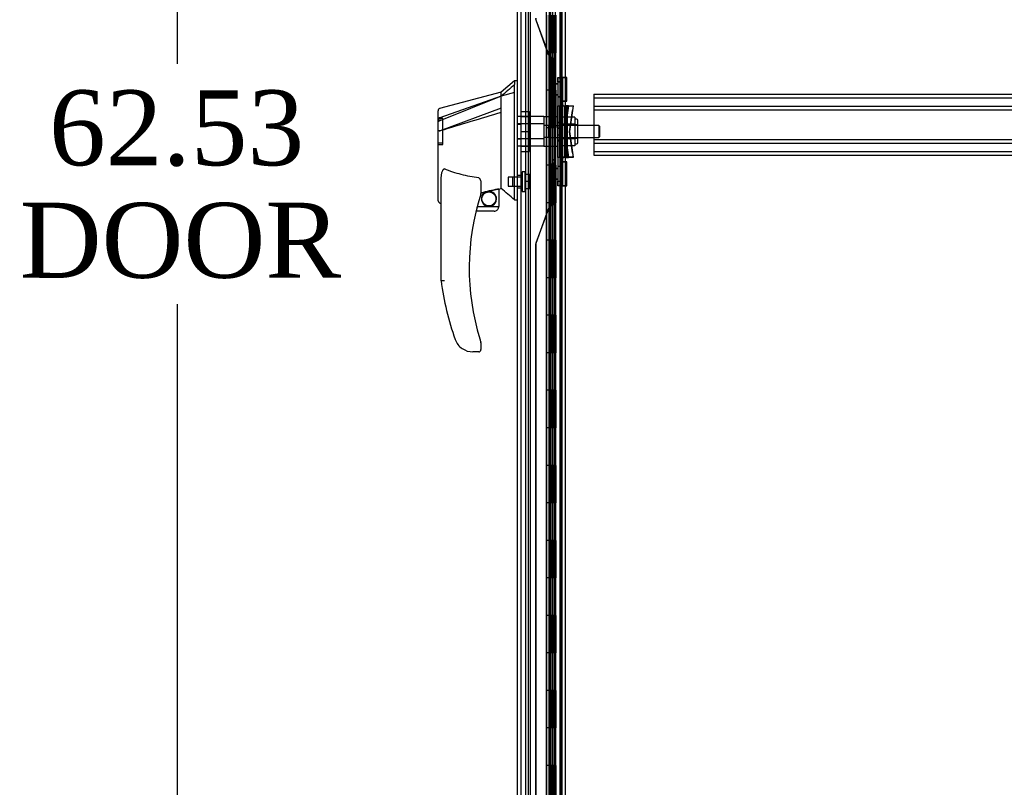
# Model space of a CAD drawing. Header units: inches. Extents: x 1 to 359, y -2 to 239.
# Tile 86 of 103: x 188 to 214, y 89 to 109. Entities that reach past the tile are written whole.
import ezdxf
from ezdxf.enums import TextEntityAlignment as Align
from ezdxf.lldxf.tags import DXFTag

# ---------------------------------------------------------------- set-up
doc = ezdxf.new("R2010")
doc.units = ezdxf.units.IN
doc.header["$MEASUREMENT"] = 0
for name, color, linetype in [('COM53964-2', 7, 'Continuous'), ('COM54746-60', 7, 'Continuous'), ('COM70220', 7, 'Continuous'), ('COM70739-9', 7, 'Continuous'), ('COM70838', 7, 'Continuous'), ('COM70839-3', 7, 'Continuous'), ('COM71196-8', 7, 'Continuous'), ('COM71197-1', 7, 'Continuous'), ('Default', 7, 'Continuous'), ('HAN13068', 7, 'Continuous'), ('HAN13068_NUT', 7, 'Continuous'), ('HAN13068_SCREW', 7, 'Continuous'), ('HAN_NUT', 7, 'Continuous'), ('RVT19000', 7, 'Continuous'), ('SPC87322', 7, 'Continuous')]:
    doc.layers.add(name, color=color, linetype=linetype)
doc.styles.add('SEACAD_Times_New_Roman', font='times.ttf')
tags = doc.linetypes.add('HIDDEN2', pattern=[0.1875, 0.125, -0.0625]).pattern_tags.tags
tags[6:7] = [DXFTag(74, 4), DXFTag(75, 0), DXFTag(340, '0'), DXFTag(46, 0.0), DXFTag(50, 0.0), DXFTag(44, 0.0), DXFTag(45, 0.0)]
tags[4:5] = [DXFTag(74, 4), DXFTag(75, 0), DXFTag(340, '0'), DXFTag(46, 0.0), DXFTag(50, 0.0), DXFTag(44, 0.0), DXFTag(45, 0.0)]
doc.dimstyles.new('HAMMOND_(STH_-_540x360)', dxfattribs={"dimtxt": 2, "dimasz": 2.5, "dimexe": 1, "dimexo": 1, "dimgap": 0.5, "dimtad": 0, "dimtih": 1, "dimtoh": 1, "dimzin": 0, "dimdsep": 46, "dimtxsty": 'SEACAD_Times_New_Roman', "dimblk1": '_SE_FILLED', "dimblk2": '_SE_FILLED', "dimsah": 1, "dimcen": 1, "dimadec": 0, "dimazin": 0, "dimtfac": 0.8, "dimtofl": 0, "dimtmove": 0, "dimatfit": 3, "dimfxl": 1, "dimtolj": 1, "dimtzin": 0, "dimarcsym": 0})

# ---------------------------------------------------------------- blocks, each defined once
blk = doc.blocks.new('SE4')
at = {"layer": 'COM53964-2', "color": 7, "linetype": 'HIDDEN2'}
for p, q in [((203.159, 107.513), (203.159, 107.375)), ((203.159, 107.513), (225.534, 107.513)), ((203.159, 107.418), (225.534, 107.418)), ((203.159, 107.375), (203.159, 106.026)), ((203.159, 107.194), (225.534, 107.194)), ((203.159, 107.099), (225.534, 107.099)), ((203.159, 106.302), (225.534, 106.302)), ((203.159, 106.207), (225.534, 106.207)), ((203.159, 106.026), (203.159, 105.888)), ((203.159, 105.983), (225.534, 105.983)), ((203.159, 105.888), (225.534, 105.888))]:
    blk.add_line(p, q, dxfattribs=at)
at = {"layer": 'COM54746-60', "color": 7, "linetype": 'HIDDEN2'}
for p, q in [((201.413, 136.618), (201.413, 76.618)), ((202.254, 136.618), (202.254, 76.618)), ((201.968, 135.618), (201.968, 76.618)), ((202.068, 76.618), (202.068, 135.618)), ((201.963, 109.618), (201.963, 108.617)), ((202.007, 109.618), (202.007, 108.617)), ((202.013, 109.618), (202.013, 108.617)), ((202.018, 108.618), (202.018, 109.618)), ((202.059, 108.618), (202.059, 109.618)), ((202.073, 108.617), (202.073, 109.618)), ((202.104, 108.618), (202.104, 109.618)), ((202.153, 108.618), (202.153, 109.618)), ((202.254, 109.466), (202.316, 109.466)), ((201.963, 108.619), (201.901, 108.619)), ((201.963, 108.619), (202.007, 108.619)), ((201.963, 108.618), (201.963, 107.618)), ((202.135, 108.619), (202.007, 108.619)), ((202.007, 107.618), (202.007, 108.617)), ((202.013, 107.618), (202.013, 108.617)), ((202.018, 108.618), (202.018, 107.618)), ((202.059, 108.618), (202.059, 107.618)), ((202.073, 107.618), (202.073, 108.617)), ((202.135, 108.617), (202.135, 108.618)), ((202.135, 107.618), (202.135, 108.617)), ((202.144, 108.618), (202.144, 107.618)), ((202.153, 108.618), (202.148, 108.618)), ((202.148, 107.618), (202.148, 108.618)), ((202.153, 107.618), (202.153, 108.618)), ((201.963, 107.618), (201.963, 106.617)), ((202.007, 107.618), (202.007, 106.617)), ((202.013, 107.618), (202.013, 106.617)), ((202.018, 106.618), (202.018, 107.618)), ((202.059, 106.618), (202.059, 107.618)), ((202.073, 106.617), (202.073, 107.618)), ((202.104, 106.618), (202.104, 107.618)), ((202.153, 107.618), (202.148, 107.618)), ((202.153, 106.618), (202.153, 107.618)), ((201.963, 106.619), (201.901, 106.619)), ((201.963, 106.619), (202.007, 106.619)), ((201.963, 106.618), (201.963, 105.618)), ((202.135, 106.619), (202.007, 106.619)), ((202.007, 105.618), (202.007, 106.617)), ((202.013, 105.618), (202.013, 106.617)), ((202.018, 106.618), (202.018, 105.618)), ((202.059, 106.618), (202.059, 105.618)), ((202.073, 105.618), (202.073, 106.617)), ((202.135, 106.617), (202.135, 106.618)), ((202.135, 105.618), (202.135, 106.617)), ((202.144, 106.618), (202.144, 105.618)), ((202.153, 106.618), (202.148, 106.618)), ((202.148, 105.618), (202.148, 106.618)), ((202.153, 105.618), (202.153, 106.618)), ((201.963, 105.618), (201.963, 104.617)), ((202.007, 105.618), (202.007, 104.617)), ((202.013, 105.618), (202.013, 104.617)), ((202.018, 104.618), (202.018, 105.618)), ((202.059, 104.618), (202.059, 105.618)), ((202.073, 104.617), (202.073, 105.618)), ((202.104, 104.618), (202.104, 105.618)), ((202.153, 105.618), (202.148, 105.618)), ((202.153, 104.618), (202.153, 105.618)), ((201.963, 104.619), (201.901, 104.619)), ((201.963, 104.619), (202.007, 104.619)), ((201.963, 104.618), (201.963, 103.618)), ((202.043, 104.619), (202.007, 104.619)), ((202.007, 103.618), (202.007, 104.617)), ((202.013, 103.618), (202.013, 104.617)), ((202.018, 104.618), (202.018, 103.618)), ((202.059, 104.618), (202.059, 103.618)), ((202.073, 103.618), (202.073, 104.617)), ((202.135, 104.619), (202.117, 104.619)), ((202.135, 104.617), (202.135, 104.618)), ((202.135, 103.618), (202.135, 104.617)), ((202.144, 104.618), (202.144, 103.618)), ((202.153, 104.618), (202.148, 104.618)), ((202.148, 103.618), (202.148, 104.618)), ((202.153, 103.618), (202.153, 104.618)), ((201.963, 103.618), (201.963, 102.617)), ((202.007, 103.618), (202.007, 102.617)), ((202.013, 103.618), (202.013, 102.617)), ((202.018, 102.618), (202.018, 103.618)), ((202.059, 102.618), (202.059, 103.618)), ((202.073, 102.617), (202.073, 103.618)), ((202.104, 102.618), (202.104, 103.618)), ((202.153, 103.618), (202.148, 103.618)), ((202.153, 102.618), (202.153, 103.618)), ((202.316, 103.77), (202.254, 103.77)), ((202.254, 103.466), (202.316, 103.466)), ((201.963, 102.619), (201.901, 102.619)), ((201.963, 102.619), (202.007, 102.619)), ((201.963, 102.618), (201.963, 101.618)), ((202.135, 102.619), (202.007, 102.619)), ((202.007, 101.618), (202.007, 102.617)), ((202.013, 101.618), (202.013, 102.617)), ((202.018, 102.618), (202.018, 101.618)), ((202.059, 102.618), (202.059, 101.618)), ((202.073, 101.618), (202.073, 102.617)), ((202.135, 102.617), (202.135, 102.618)), ((202.135, 101.618), (202.135, 102.617)), ((202.144, 102.618), (202.144, 101.618)), ((202.153, 102.618), (202.148, 102.618)), ((202.148, 101.618), (202.148, 102.618)), ((202.153, 101.618), (202.153, 102.618)), ((201.963, 101.618), (201.963, 100.617)), ((202.007, 101.618), (202.007, 100.617)), ((202.013, 101.618), (202.013, 100.617)), ((202.018, 100.618), (202.018, 101.618)), ((202.059, 100.618), (202.059, 101.618)), ((202.073, 100.617), (202.073, 101.618)), ((202.104, 100.618), (202.104, 101.618)), ((202.153, 101.618), (202.148, 101.618)), ((202.153, 100.618), (202.153, 101.618)), ((201.963, 100.619), (201.901, 100.619)), ((201.963, 100.619), (202.007, 100.619)), ((201.963, 100.618), (201.963, 99.618)), ((202.135, 100.619), (202.007, 100.619)), ((202.007, 99.618), (202.007, 100.617)), ((202.013, 99.618), (202.013, 100.617)), ((202.018, 100.618), (202.018, 99.618)), ((202.059, 100.618), (202.059, 99.618)), ((202.073, 99.618), (202.073, 100.617)), ((202.135, 100.617), (202.135, 100.618)), ((202.135, 99.618), (202.135, 100.617)), ((202.144, 100.618), (202.144, 99.618)), ((202.153, 100.618), (202.148, 100.618)), ((202.148, 99.618), (202.148, 100.618)), ((202.153, 99.618), (202.153, 100.618)), ((201.963, 99.618), (201.963, 98.617)), ((202.007, 99.618), (202.007, 98.617)), ((202.013, 99.618), (202.013, 98.617)), ((202.018, 98.618), (202.018, 99.618)), ((202.059, 98.618), (202.059, 99.618)), ((202.073, 98.617), (202.073, 99.618)), ((202.104, 98.618), (202.104, 99.618)), ((202.153, 99.618), (202.148, 99.618)), ((202.153, 98.618), (202.153, 99.618)), ((201.963, 98.619), (201.901, 98.619)), ((201.963, 98.619), (202.007, 98.619)), ((201.963, 98.618), (201.963, 97.618)), ((202.135, 98.619), (202.007, 98.619)), ((202.007, 97.618), (202.007, 98.617)), ((202.013, 97.618), (202.013, 98.617)), ((202.018, 98.618), (202.018, 97.618)), ((202.059, 98.618), (202.059, 97.618)), ((202.073, 97.618), (202.073, 98.617)), ((202.135, 98.617), (202.135, 98.618)), ((202.135, 97.618), (202.135, 98.617)), ((202.144, 98.618), (202.144, 97.618)), ((202.153, 98.618), (202.148, 98.618)), ((202.148, 97.618), (202.148, 98.618)), ((202.153, 97.618), (202.153, 98.618)), ((201.963, 97.618), (201.963, 96.617)), ((202.007, 97.618), (202.007, 96.617)), ((202.013, 97.618), (202.013, 96.617)), ((202.018, 96.618), (202.018, 97.618)), ((202.059, 96.618), (202.059, 97.618)), ((202.073, 96.617), (202.073, 97.618)), ((202.104, 96.618), (202.104, 97.618)), ((202.153, 97.618), (202.148, 97.618)), ((202.153, 96.618), (202.153, 97.618)), ((202.316, 97.77), (202.254, 97.77)), ((202.254, 97.466), (202.316, 97.466)), ((201.963, 96.619), (201.901, 96.619)), ((201.963, 96.619), (202.007, 96.619)), ((201.963, 96.618), (201.963, 95.618)), ((202.135, 96.619), (202.007, 96.619)), ((202.007, 95.618), (202.007, 96.617)), ((202.013, 95.618), (202.013, 96.617)), ((202.018, 96.618), (202.018, 95.618)), ((202.059, 96.618), (202.059, 95.618)), ((202.073, 95.618), (202.073, 96.617)), ((202.135, 96.617), (202.135, 96.618)), ((202.135, 95.618), (202.135, 96.617)), ((202.144, 96.618), (202.144, 95.618)), ((202.153, 96.618), (202.148, 96.618)), ((202.148, 95.618), (202.148, 96.618)), ((202.153, 95.618), (202.153, 96.618)), ((201.963, 95.618), (201.963, 94.617)), ((202.007, 95.618), (202.007, 94.617)), ((202.013, 95.618), (202.013, 94.617)), ((202.018, 94.618), (202.018, 95.618)), ((202.059, 94.618), (202.059, 95.618)), ((202.073, 94.617), (202.073, 95.618)), ((202.104, 94.618), (202.104, 95.618)), ((202.153, 95.618), (202.148, 95.618)), ((202.153, 94.618), (202.153, 95.618)), ((201.963, 94.619), (201.901, 94.619)), ((201.963, 94.619), (202.007, 94.619)), ((201.963, 94.618), (201.963, 93.618)), ((202.135, 94.619), (202.007, 94.619)), ((202.007, 93.618), (202.007, 94.617)), ((202.013, 93.618), (202.013, 94.617)), ((202.018, 94.618), (202.018, 93.618)), ((202.059, 94.618), (202.059, 93.618)), ((202.073, 93.618), (202.073, 94.617)), ((202.135, 94.617), (202.135, 94.618)), ((202.135, 93.618), (202.135, 94.617)), ((202.144, 94.618), (202.144, 93.618)), ((202.153, 94.618), (202.148, 94.618)), ((202.148, 93.618), (202.148, 94.618)), ((202.153, 93.618), (202.153, 94.618)), ((201.963, 93.618), (201.963, 92.617)), ((202.007, 93.618), (202.007, 92.617)), ((202.013, 93.618), (202.013, 92.617)), ((202.018, 92.618), (202.018, 93.618)), ((202.059, 92.618), (202.059, 93.618)), ((202.073, 92.617), (202.073, 93.618)), ((202.104, 92.618), (202.104, 93.618)), ((202.153, 93.618), (202.148, 93.618)), ((202.153, 92.618), (202.153, 93.618)), ((201.963, 92.619), (201.901, 92.619)), ((201.963, 92.619), (202.007, 92.619)), ((201.963, 92.618), (201.963, 91.618)), ((202.135, 92.619), (202.007, 92.619)), ((202.007, 91.618), (202.007, 92.617)), ((202.013, 91.618), (202.013, 92.617)), ((202.018, 92.618), (202.018, 91.618)), ((202.059, 92.618), (202.059, 91.618)), ((202.073, 91.618), (202.073, 92.617)), ((202.135, 92.617), (202.135, 92.618)), ((202.135, 91.618), (202.135, 92.617)), ((202.144, 92.618), (202.144, 91.618)), ((202.153, 92.618), (202.148, 92.618)), ((202.148, 91.618), (202.148, 92.618)), ((202.153, 91.618), (202.153, 92.618)), ((201.963, 91.618), (201.963, 90.617)), ((202.007, 91.618), (202.007, 90.617)), ((202.013, 91.618), (202.013, 90.617)), ((202.018, 90.618), (202.018, 91.618)), ((202.059, 90.618), (202.059, 91.618)), ((202.073, 90.617), (202.073, 91.618)), ((202.104, 90.618), (202.104, 91.618)), ((202.153, 91.618), (202.148, 91.618)), ((202.153, 90.618), (202.153, 91.618)), ((202.316, 91.77), (202.254, 91.77)), ((202.254, 91.466), (202.316, 91.466)), ((201.963, 90.619), (201.901, 90.619)), ((201.963, 90.619), (202.007, 90.619)), ((201.963, 90.618), (201.963, 89.618)), ((202.135, 90.619), (202.007, 90.619)), ((202.007, 89.618), (202.007, 90.617)), ((202.013, 89.618), (202.013, 90.617)), ((202.018, 90.618), (202.018, 89.618)), ((202.059, 90.618), (202.059, 89.618)), ((202.073, 89.618), (202.073, 90.617)), ((202.135, 90.617), (202.135, 90.618)), ((202.135, 89.618), (202.135, 90.617)), ((202.144, 90.618), (202.144, 89.618)), ((202.153, 90.618), (202.148, 90.618)), ((202.148, 89.618), (202.148, 90.618)), ((202.153, 89.618), (202.153, 90.618)), ((201.963, 89.618), (201.963, 88.617)), ((202.007, 89.618), (202.007, 88.617)), ((202.013, 89.618), (202.013, 88.617)), ((202.018, 88.618), (202.018, 89.618)), ((202.059, 88.618), (202.059, 89.618)), ((202.073, 88.617), (202.073, 89.618)), ((202.104, 88.618), (202.104, 89.618)), ((202.153, 89.618), (202.148, 89.618)), ((202.153, 88.618), (202.153, 89.618))]:
    blk.add_line(p, q, dxfattribs=at)
at = {"layer": 'COM54746-60', "color": 7, "linetype": 'Continuous'}
for p, q in [((201.901, 109.618), (201.901, 108.617)), ((202.135, 108.618), (202.135, 109.618)), ((202.144, 108.618), (202.144, 109.618)), ((202.148, 109.618), (202.148, 108.618)), ((202.104, 108.618), (201.901, 108.618)), ((201.901, 108.618), (201.901, 107.618)), ((202.135, 108.617), (201.901, 108.617)), ((202.104, 108.618), (202.104, 107.618)), ((202.148, 108.618), (202.104, 108.618)), ((201.901, 107.618), (201.901, 106.617)), ((202.104, 107.618), (201.901, 107.618)), ((202.104, 107.618), (201.901, 107.618)), ((202.148, 107.618), (202.104, 107.618)), ((202.135, 106.618), (202.135, 107.618)), ((202.144, 106.618), (202.144, 107.618)), ((202.148, 107.618), (202.148, 106.618)), ((202.104, 106.618), (201.901, 106.618)), ((201.901, 106.618), (201.901, 105.618)), ((202.135, 106.617), (201.901, 106.617)), ((202.104, 106.618), (202.104, 105.618)), ((202.148, 106.618), (202.104, 106.618)), ((201.901, 105.618), (201.901, 104.617)), ((202.104, 105.618), (201.901, 105.618)), ((202.104, 105.618), (201.901, 105.618)), ((202.148, 105.618), (202.104, 105.618)), ((202.135, 104.618), (202.135, 105.618)), ((202.144, 104.618), (202.144, 105.618)), ((202.148, 105.618), (202.148, 104.618)), ((202.104, 104.618), (201.901, 104.618)), ((201.901, 104.618), (201.901, 103.618)), ((202.135, 104.617), (201.901, 104.617)), ((202.104, 104.618), (202.104, 103.618)), ((202.148, 104.618), (202.104, 104.618)), ((201.901, 103.618), (201.901, 102.617)), ((202.104, 103.618), (201.901, 103.618)), ((202.104, 103.618), (201.901, 103.618)), ((202.148, 103.618), (202.104, 103.618)), ((202.135, 102.618), (202.135, 103.618)), ((202.144, 102.618), (202.144, 103.618)), ((202.148, 103.618), (202.148, 102.618)), ((202.104, 102.618), (201.901, 102.618)), ((201.901, 102.618), (201.901, 101.618)), ((202.135, 102.617), (201.901, 102.617)), ((202.104, 102.618), (202.104, 101.618)), ((202.148, 102.618), (202.104, 102.618)), ((201.901, 101.618), (201.901, 100.617)), ((202.104, 101.618), (201.901, 101.618)), ((202.104, 101.618), (201.901, 101.618)), ((202.148, 101.618), (202.104, 101.618)), ((202.135, 100.618), (202.135, 101.618)), ((202.144, 100.618), (202.144, 101.618)), ((202.148, 101.618), (202.148, 100.618)), ((202.104, 100.618), (201.901, 100.618)), ((201.901, 100.618), (201.901, 99.618)), ((202.135, 100.617), (201.901, 100.617)), ((202.104, 100.618), (202.104, 99.618)), ((202.148, 100.618), (202.104, 100.618)), ((201.901, 99.618), (201.901, 98.617)), ((202.104, 99.618), (201.901, 99.618)), ((202.104, 99.618), (201.901, 99.618)), ((202.148, 99.618), (202.104, 99.618)), ((202.135, 98.618), (202.135, 99.618)), ((202.144, 98.618), (202.144, 99.618)), ((202.148, 99.618), (202.148, 98.618)), ((202.104, 98.618), (201.901, 98.618)), ((201.901, 98.618), (201.901, 97.618)), ((202.135, 98.617), (201.901, 98.617)), ((202.104, 98.618), (202.104, 97.618)), ((202.148, 98.618), (202.104, 98.618)), ((201.901, 97.618), (201.901, 96.617)), ((202.104, 97.618), (201.901, 97.618)), ((202.104, 97.618), (201.901, 97.618)), ((202.148, 97.618), (202.104, 97.618)), ((202.135, 96.618), (202.135, 97.618)), ((202.144, 96.618), (202.144, 97.618)), ((202.148, 97.618), (202.148, 96.618)), ((202.104, 96.618), (201.901, 96.618)), ((201.901, 96.618), (201.901, 95.618)), ((202.135, 96.617), (201.901, 96.617)), ((202.104, 96.618), (202.104, 95.618)), ((202.148, 96.618), (202.104, 96.618)), ((201.901, 95.618), (201.901, 94.617)), ((202.104, 95.618), (201.901, 95.618)), ((202.104, 95.618), (201.901, 95.618)), ((202.148, 95.618), (202.104, 95.618)), ((202.135, 94.618), (202.135, 95.618)), ((202.144, 94.618), (202.144, 95.618)), ((202.148, 95.618), (202.148, 94.618)), ((202.104, 94.618), (201.901, 94.618)), ((201.901, 94.618), (201.901, 93.618)), ((202.135, 94.617), (201.901, 94.617)), ((202.104, 94.618), (202.104, 93.618)), ((202.148, 94.618), (202.104, 94.618)), ((201.901, 93.618), (201.901, 92.617)), ((202.104, 93.618), (201.901, 93.618)), ((202.104, 93.618), (201.901, 93.618)), ((202.148, 93.618), (202.104, 93.618)), ((202.135, 92.618), (202.135, 93.618)), ((202.144, 92.618), (202.144, 93.618)), ((202.148, 93.618), (202.148, 92.618)), ((202.104, 92.618), (201.901, 92.618)), ((201.901, 92.618), (201.901, 91.618)), ((202.135, 92.617), (201.901, 92.617)), ((202.104, 92.618), (202.104, 91.618)), ((202.148, 92.618), (202.104, 92.618)), ((201.901, 91.618), (201.901, 90.617)), ((202.104, 91.618), (201.901, 91.618)), ((202.104, 91.618), (201.901, 91.618)), ((202.148, 91.618), (202.104, 91.618)), ((202.135, 90.618), (202.135, 91.618)), ((202.144, 90.618), (202.144, 91.618)), ((202.148, 91.618), (202.148, 90.618)), ((202.104, 90.618), (201.901, 90.618)), ((201.901, 90.618), (201.901, 89.618)), ((202.135, 90.617), (201.901, 90.617)), ((202.104, 90.618), (202.104, 89.618)), ((202.148, 90.618), (202.104, 90.618)), ((201.901, 89.618), (201.901, 88.617)), ((202.104, 89.618), (201.901, 89.618)), ((202.104, 89.618), (201.901, 89.618)), ((202.148, 89.618), (202.104, 89.618)), ((202.135, 88.618), (202.135, 89.618)), ((202.144, 88.618), (202.144, 89.618)), ((202.148, 89.618), (202.148, 88.618))]:
    blk.add_line(p, q, dxfattribs=at)
at = {"layer": 'COM70220', "color": 7, "linetype": 'HIDDEN2'}
for p, q in [((201.225, 76.052), (201.225, 137.112)), ((201.226, 76.052), (201.226, 137.112)), ((201.228, 76.052), (201.228, 137.112)), ((201.474, 76.052), (201.474, 137.112))]:
    blk.add_line(p, q, dxfattribs=at)
at = {"layer": 'COM70739-9', "color": 7, "linetype": 'HIDDEN2'}
blk.add_line((202.286, 136.914), (202.286, 76.294), dxfattribs=at)
at = {"layer": 'COM70838', "color": 7, "linetype": 'HIDDEN2'}
for p, q in [((202.202, 107.911), (202.202, 107.948)), ((202.202, 107.948), (202.327, 107.948)), ((202.202, 107.911), (202.202, 107.198)), ((202.327, 107.831), (202.202, 107.831)), ((202.206, 107.83), (202.206, 107.955)), ((202.206, 107.955), (202.331, 107.955)), ((202.331, 107.838), (202.206, 107.838)), ((202.206, 107.83), (202.206, 105.205)), ((202.327, 107.948), (202.327, 107.911)), ((202.327, 107.253), (202.327, 107.911)), ((202.331, 107.955), (202.331, 107.83)), ((202.331, 107.83), (202.331, 105.205)), ((202.202, 107.441), (202.327, 107.441)), ((202.206, 107.448), (202.331, 107.448)), ((202.202, 105.823), (202.202, 107.198)), ((202.202, 107.198), (202.26, 107.198)), ((202.206, 107.205), (202.334, 107.205)), ((202.26, 105.823), (202.26, 107.198)), ((202.26, 107.198), (202.385, 107.198)), ((202.262, 105.823), (202.262, 107.198)), ((202.264, 107.205), (202.264, 105.83)), ((202.266, 107.205), (202.266, 105.83)), ((202.327, 105.795), (202.327, 107.253)), ((202.334, 107.205), (202.448, 107.205)), ((202.385, 105.823), (202.385, 107.198)), ((202.488, 107.198), (202.385, 107.198)), ((202.388, 106.51), (202.47, 107.073)), ((202.389, 107.205), (202.389, 105.83)), ((202.491, 107.205), (202.391, 106.518)), ((202.421, 105.823), (202.421, 107.198)), ((202.425, 107.205), (202.425, 105.83)), ((202.444, 105.823), (202.444, 107.198)), ((202.448, 107.205), (202.448, 105.83)), ((202.448, 107.205), (202.618, 107.205)), ((202.47, 107.073), (202.488, 107.198)), ((202.488, 107.198), (202.614, 107.198)), ((202.514, 106.51), (202.596, 107.073)), ((202.518, 106.518), (202.618, 107.205)), ((202.614, 107.198), (202.596, 107.073)), ((202.202, 106.755), (202.206, 106.755)), ((202.206, 106.763), (202.331, 106.763)), ((202.327, 106.597), (202.202, 106.597)), ((202.331, 106.604), (202.206, 106.604)), ((202.47, 105.948), (202.388, 106.51)), ((202.391, 106.518), (202.491, 105.83)), ((202.596, 105.948), (202.514, 106.51)), ((202.618, 105.83), (202.518, 106.518)), ((202.202, 106.424), (202.327, 106.424)), ((202.202, 106.265), (202.327, 106.265)), ((202.206, 106.431), (202.331, 106.431)), ((202.206, 106.273), (202.331, 106.273)), ((202.26, 105.823), (202.202, 105.823)), ((202.202, 105.823), (202.202, 105.109)), ((202.206, 105.83), (202.345, 105.83)), ((202.385, 105.823), (202.26, 105.823)), ((202.327, 105.109), (202.327, 105.795)), ((202.448, 105.83), (202.345, 105.83)), ((202.385, 105.823), (202.488, 105.823)), ((202.618, 105.83), (202.444, 105.83)), ((202.488, 105.823), (202.47, 105.948)), ((202.614, 105.823), (202.488, 105.823)), ((202.596, 105.948), (202.614, 105.823)), ((202.327, 105.58), (202.202, 105.58)), ((202.331, 105.587), (202.206, 105.587)), ((202.202, 105.19), (202.327, 105.19)), ((202.206, 105.08), (202.206, 105.205)), ((202.206, 105.197), (202.331, 105.197)), ((202.331, 105.205), (202.331, 105.08)), ((202.202, 105.073), (202.202, 105.109)), ((202.327, 105.073), (202.202, 105.073)), ((202.331, 105.08), (202.206, 105.08)), ((202.327, 105.109), (202.327, 105.073))]:
    blk.add_line(p, q, dxfattribs=at)
for centre, start, end in [((202.444, 107.253), 180, 208.0398), ((202.448, 107.233), 180, 193.5446), ((202.444, 105.795), 166.4554, 180), ((202.448, 105.775), 151.9602, 180)]:
    blk.add_arc(centre, 0.117, start, end, dxfattribs=at)
at = {"layer": 'COM70839-3', "color": 7, "linetype": 'HIDDEN2'}
for p, q in [((202.068, 107.272), (202.068, 135.175)), ((202.072, 107.28), (202.072, 135.182)), ((202.14, 107.272), (202.14, 135.175)), ((202.144, 107.28), (202.144, 135.182)), ((201.617, 109.49), (201.949, 108.572)), ((201.62, 109.498), (201.952, 108.579)), ((202.054, 107.361), (202.054, 108.411)), ((202.058, 108.418), (202.102, 108.418)), ((202.058, 107.368), (202.058, 108.418)), ((202.098, 107.361), (202.098, 108.411)), ((202.102, 107.368), (202.102, 108.418)), ((202.14, 107.776), (202.068, 107.776)), ((202.144, 107.784), (202.072, 107.784)), ((202.058, 107.368), (202.102, 107.368)), ((202.068, 107.495), (202.14, 107.495)), ((202.072, 107.503), (202.144, 107.503)), ((202.072, 107.268), (202.072, 107.28)), ((202.144, 107.28), (202.072, 107.28)), ((202.144, 107.28), (202.144, 107.268)), ((202.068, 107.261), (202.068, 107.272)), ((202.14, 107.261), (202.068, 107.261)), ((202.144, 107.268), (202.072, 107.268)), ((202.14, 107.272), (202.14, 107.261)), ((202.068, 105.748), (202.068, 105.76)), ((202.068, 77.846), (202.068, 105.748)), ((202.072, 105.767), (202.144, 105.767)), ((202.072, 105.756), (202.072, 105.767)), ((202.072, 77.853), (202.072, 105.756)), ((202.144, 105.756), (202.072, 105.756)), ((202.14, 77.846), (202.14, 105.748)), ((202.144, 105.767), (202.144, 105.756)), ((202.144, 77.853), (202.144, 105.756)), ((202.054, 105.66), (202.054, 104.61)), ((202.058, 105.667), (202.102, 105.667)), ((202.058, 105.667), (202.058, 104.617)), ((202.14, 105.525), (202.068, 105.525)), ((202.144, 105.533), (202.072, 105.533)), ((202.098, 105.66), (202.098, 104.61)), ((202.102, 105.667), (202.102, 104.617)), ((202.068, 105.244), (202.14, 105.244)), ((202.072, 105.252), (202.144, 105.252)), ((201.949, 104.449), (201.617, 103.53)), ((201.952, 104.456), (201.62, 103.538)), ((201.609, 103.488), (201.609, 77.846)), ((201.613, 103.495), (201.613, 77.853))]:
    blk.add_line(p, q, dxfattribs=at)
for centre, radius, start, end in [((201.734, 109.533), 0.125, 180, 199.8633), ((201.738, 109.54), 0.125, 180, 199.8633), ((202.066, 108.614), 0.125, 199.8633, 244.8156), ((202.07, 108.622), 0.125, 199.8633, 244.8156), ((201.97, 108.411), 0.1, 51.6473, 64.8156), ((201.974, 108.418), 0.1, 51.6473, 64.8156), ((201.932, 108.425), 0.126, 356.7518, 34.4855), ((202.066, 104.406), 0.125, 115.1844, 160.1367), ((202.07, 104.414), 0.125, 115.1844, 160.1367), ((201.97, 104.61), 0.1, 295.1844, 308.3527), ((201.974, 104.617), 0.1, 295.1844, 308.3527), ((201.933, 104.61), 0.125, 325.3217, 3.4411), ((201.734, 103.488), 0.125, 160.1367, 180), ((201.738, 103.495), 0.125, 160.1367, 180)]:
    blk.add_arc(centre, radius, start, end, dxfattribs=at)
for points, knots in [([(202.036, 108.497), (202.037, 108.496), (202.04, 108.495), (202.045, 108.492), (202.054, 108.488), (202.069, 108.479), (202.083, 108.466), (202.093, 108.452), (202.098, 108.441), (202.101, 108.432), (202.101, 108.424), (202.102, 108.42), (202.102, 108.418)], [0, 0, 0, 0, 0.046761, 0.078989, 0.156051, 0.302551, 0.565706, 0.683753, 0.793954, 0.898513, 0.94939, 1, 1, 1, 1]), ([(202.144, 107.28), (202.144, 107.284), (202.141, 107.29), (202.132, 107.302), (202.126, 107.309), (202.115, 107.324), (202.11, 107.333), (202.105, 107.346), (202.104, 107.35), (202.102, 107.357), (202.102, 107.36), (202.102, 107.362), (202.102, 107.363), (202.102, 107.364), (202.102, 107.365), (202.102, 107.366), (202.102, 107.367), (202.102, 107.368)], [0, 0, 0, 0, 0.25, 0.25, 0.5, 0.5, 0.75, 0.75, 0.875, 0.875, 0.9375, 0.9375, 0.953125, 0.953125, 0.96875, 0.96875, 1, 1, 1, 1]), ([(202.102, 105.667), (202.102, 105.668), (202.102, 105.669), (202.102, 105.67), (202.102, 105.67), (202.102, 105.672), (202.102, 105.673), (202.102, 105.676), (202.102, 105.679), (202.104, 105.685), (202.105, 105.69), (202.11, 105.703), (202.115, 105.711), (202.126, 105.727), (202.132, 105.734), (202.138, 105.743), (202.14, 105.746), (202.142, 105.749), (202.142, 105.75), (202.143, 105.751), (202.143, 105.752), (202.143, 105.752), (202.143, 105.753), (202.144, 105.753), (202.144, 105.753), (202.144, 105.754), (202.144, 105.754), (202.144, 105.754), (202.144, 105.755), (202.144, 105.756)], [0, 0, 0, 0, 0.015625, 0.015625, 0.03125, 0.03125, 0.0625, 0.0625, 0.125, 0.125, 0.25, 0.25, 0.5, 0.5, 0.75, 0.75, 0.875, 0.875, 0.90625, 0.90625, 0.9375, 0.9375, 0.953125, 0.953125, 0.960938, 0.960938, 0.96875, 0.96875, 1, 1, 1, 1]), ([(202.102, 104.617), (202.102, 104.615), (202.101, 104.612), (202.101, 104.604), (202.098, 104.595), (202.093, 104.584), (202.083, 104.569), (202.069, 104.557), (202.054, 104.547), (202.045, 104.543), (202.04, 104.541), (202.037, 104.54), (202.036, 104.539)], [0, 0, 0, 0, 0.05061, 0.101487, 0.206046, 0.316229, 0.434294, 0.697449, 0.843949, 0.921009, 0.953225, 1, 1, 1, 1])]:
    blk.add_open_spline(points, degree=3, knots=knots, dxfattribs=at)
at = {"layer": 'COM71196-8', "color": 7, "linetype": 'Continuous'}
for p, q in [((201.899, 75.447), (201.899, 137.789)), ((201.129, 75.542), (201.129, 137.694))]:
    blk.add_line(p, q, dxfattribs=at)
at = {"layer": 'COM71196-8', "color": 7, "linetype": 'HIDDEN2'}
for p, q in [((201.224, 75.542), (201.224, 137.694)), ((202.004, 137.354), (202.004, 75.854)), ((201.129, 106.716), (201.224, 106.716)), ((201.129, 106.319), (201.224, 106.319)), ((201.224, 105.347), (201.129, 105.347)), ((201.129, 105.013), (201.224, 105.013))]:
    blk.add_line(p, q, dxfattribs=at)
at = {"layer": 'COM71197-1', "color": 7, "linetype": 'HIDDEN2'}
for p, q in [((201.349, 75.949), (201.349, 137.259)), ((202.411, 75.949), (202.411, 137.259))]:
    blk.add_line(p, q, dxfattribs=at)
at = {"layer": 'COM71197-1', "color": 7, "linetype": 'Continuous'}
blk.add_line((202.316, 75.949), (202.316, 137.259), dxfattribs=at)
at = {"layer": 'HAN13068', "color": 7, "linetype": 'Continuous'}
for p, q in [((201.049, 107.868), (200.694, 107.568)), ((201.129, 107.868), (201.046, 107.868)), ((201.049, 107.868), (201.049, 107.766)), ((200.694, 107.568), (199.046, 107.126)), ((200.694, 107.456), (200.694, 107.568)), ((201.049, 107.706), (201.049, 107.766)), ((201.049, 107.62), (201.049, 107.706)), ((201.049, 105.13), (201.049, 107.62)), ((200.694, 107.456), (199.058, 106.8)), ((200.694, 107.309), (200.694, 107.456)), ((200.694, 107.215), (200.694, 107.309)), ((199.014, 106.775), (199.014, 107.072)), ((200.694, 107.142), (199.07, 106.539)), ((200.694, 107.142), (200.694, 107.215)), ((200.694, 105.257), (200.694, 107.142)), ((199.014, 106.798), (199.014, 106.818)), ((199.014, 106.541), (199.014, 106.775)), ((199.014, 104.668), (199.014, 106.541)), ((199.068, 106.538), (199.07, 106.539)), ((199.094, 102.535), (199.094, 105.205)), ((200.694, 105.11), (200.694, 105.257)), ((200.154, 105.125), (200.154, 104.861)), ((200.364, 104.924), (200.599, 104.979)), ((200.629, 104.982), (200.694, 104.998)), ((200.629, 104.982), (200.629, 104.983)), ((200.629, 104.983), (200.629, 104.518)), ((200.694, 104.998), (200.694, 105.11)), ((201.049, 104.725), (201.049, 105.13)), ((200.154, 104.875), (200.281, 104.905)), ((201.049, 104.7), (201.049, 104.725)), ((201.049, 104.698), (201.129, 104.698)), ((199.088, 104.61), (199.094, 104.611)), ((200.504, 104.393), (200.023, 104.393)), ((200.055, 104.518), (200.629, 104.518)), ((199.656, 100.733), (199.655, 100.731)), ((200.154, 100.881), (200.154, 100.703)), ((200.094, 100.643), (199.939, 100.643))]:
    blk.add_line(p, q, dxfattribs=at)
at = {"layer": 'HAN13068', "color": 7, "linetype": 'HIDDEN2'}
for p, q in [((201.049, 107.561), (200.694, 107.456)), ((200.694, 107.456), (199.056, 106.884)), ((199.139, 106.868), (199.014, 106.868)), ((199.139, 106.818), (199.014, 106.818)), ((199.139, 106.168), (199.139, 106.868)), ((201.831, 106.913), (201.129, 106.913)), ((201.831, 106.913), (201.831, 106.717)), ((199.069, 106.534), (199.068, 106.534)), ((201.831, 106.717), (201.129, 106.717)), ((201.831, 106.717), (201.831, 106.318)), ((201.956, 106.678), (201.831, 106.678)), ((201.956, 106.678), (201.956, 106.518)), ((201.956, 106.518), (201.956, 106.358)), ((203.291, 106.678), (202.331, 106.678)), ((203.291, 106.678), (203.291, 106.358)), ((203.321, 106.648), (203.291, 106.678)), ((203.321, 106.388), (203.321, 106.648)), ((201.831, 106.318), (201.129, 106.318)), ((201.956, 106.358), (201.831, 106.358)), ((201.831, 106.318), (201.831, 106.122)), ((202.331, 106.358), (203.291, 106.358)), ((203.291, 106.358), (203.321, 106.388)), ((199.014, 106.218), (199.139, 106.218)), ((199.014, 106.168), (199.139, 106.168)), ((201.831, 106.122), (201.129, 106.122)), ((201.004, 105.063), (201.004, 105.296)), ((201.254, 105.296), (201.004, 105.296)), ((201.254, 105.342), (201.129, 105.342)), ((201.004, 105.063), (201.254, 105.063)), ((201.129, 105.017), (201.254, 105.017)), ((201.049, 104.7), (201.049, 104.698)), ((199.094, 104.611), (199.094, 104.611))]:
    blk.add_line(p, q, dxfattribs=at)
at = {"layer": 'HAN13068', "color": 7, "linetype": 'Continuous'}
blk.add_circle((200.367, 104.722), 0.188, dxfattribs=at)
for centre, radius, start, end in [((199.074, 107.072), 0.06, 105.824, 180.0002), ((199.058, 106.899), 0.361, 262.9065, 271.5232), ((200.367, 104.722), 0.202, 115.2676, 90.8956), ((200.105, 105.849), 0.961, 280.5316, 285.6316), ((164.283, 61.551), 56.686, 49.5649, 50.0347), ((206.258, 102.871), 6.417, 162.105, 197.0102), ((200.094, 104.861), 0.06, 342.105, 0), ((200.504, 104.518), 0.125, 270, 310.5358), ((200.504, 104.518), 0.125, 310.5358, 346.1135), ((200.504, 104.518), 0.125, 346.1135, 360), ((206.434, 103.47), 7.4, 187.261, 199.7146), ((199.939, 101.143), 0.5, 199.7146, 235.4377), ((199.939, 101.143), 0.5, 235.4377, 270), ((200.094, 100.881), 0.06, 0, 17.895), ((200.094, 100.703), 0.06, 270, 0)]:
    blk.add_arc(centre, radius, start, end, dxfattribs=at)
at = {"layer": 'HAN13068', "color": 7, "linetype": 'HIDDEN2'}
for centre, radius, start, end in [((199.074, 107.072), 0.06, 180.0002, 180.0185), ((200.367, 104.722), 0.202, 0, 92.0856), ((200.367, 104.722), 0.202, 110.0952, 0)]:
    blk.add_arc(centre, radius, start, end, dxfattribs=at)
at = {"layer": 'HAN13068', "color": 7, "linetype": 'Continuous'}
blk.add_ellipse((199.074, 104.668), major_axis=(0.06, 0), ratio=0.999979, start_param=3.141468, end_param=4.950188, dxfattribs=at)
at = {"layer": 'HAN13068', "color": 7, "linetype": 'HIDDEN2'}
blk.add_ellipse((199.074, 104.668), major_axis=(0.06, 0), ratio=0.999979, start_param=3.137508, end_param=3.141468, dxfattribs=at)
at = {"layer": 'HAN13068', "color": 7, "linetype": 'Continuous'}
blk.add_open_spline([(201.049, 107.766), (200.93, 107.662), (200.812, 107.559), (200.694, 107.456)], degree=3, dxfattribs=at)
at = {"layer": 'HAN13068', "color": 7, "linetype": 'HIDDEN2'}
for points in [[(200.694, 107.024), (200.152, 106.861), (199.611, 106.698), (199.069, 106.534)], [(200.599, 104.981), (200.45, 104.948), (200.302, 104.916), (200.154, 104.883)]]:
    blk.add_open_spline(points, degree=3, dxfattribs=at)
for points, knots in [([(199.056, 106.884), (199.044, 106.882), (199.033, 106.877), (199.018, 106.865), (199.014, 106.857), (199.014, 106.85)], [0, 0, 0, 0, 0.5, 0.5, 1, 1, 1, 1]), ([(199.068, 106.534), (199.06, 106.534), (199.053, 106.534), (199.04, 106.535), (199.034, 106.535), (199.027, 106.535), (199.025, 106.535), (199.021, 106.535), (199.019, 106.536), (199.017, 106.536), (199.016, 106.536), (199.014, 106.536), (199.014, 106.536), (199.014, 106.537)], [0, 0, 0, 0, 0.25, 0.25, 0.5, 0.5, 0.625, 0.625, 0.75, 0.75, 0.875, 0.875, 1, 1, 1, 1]), ([(200.629, 104.984), (200.629, 104.984), (200.628, 104.984), (200.625, 104.984), (200.623, 104.984), (200.614, 104.984), (200.607, 104.982), (200.599, 104.981)], [0, 0, 0, 0, 0.25, 0.25, 0.5, 0.5, 1, 1, 1, 1]), ([(200.031, 104.423), (200.03, 104.419), (200.029, 104.415), (200.027, 104.408), (200.026, 104.405), (200.024, 104.396), (200.023, 104.393), (200.023, 104.393)], [0, 0, 0, 0, 0.25, 0.25, 0.5, 0.5, 1, 1, 1, 1]), ([(200.055, 104.518), (200.055, 104.518), (200.055, 104.517), (200.054, 104.514), (200.054, 104.512), (200.051, 104.503), (200.049, 104.496), (200.047, 104.488)], [0, 0, 0, 0, 0.25, 0.25, 0.5, 0.5, 1, 1, 1, 1])]:
    blk.add_open_spline(points, degree=3, knots=knots, dxfattribs=at)
at = {"layer": 'HAN13068', "color": 7, "linetype": 'Continuous'}
for points, knots in [([(199.058, 106.8), (199.046, 106.798), (199.034, 106.795), (199.018, 106.786), (199.014, 106.78), (199.014, 106.775)], [0, 0, 0, 0, 0.5, 0.5, 1, 1, 1, 1]), ([(199.094, 105.205), (199.094, 105.263), (199.098, 105.32), (199.112, 105.406), (199.119, 105.434), (199.133, 105.475), (199.139, 105.488), (199.151, 105.506), (199.156, 105.512), (199.169, 105.52), (199.177, 105.521), (199.184, 105.518)], [0, 0, 0, 0, 0.5, 0.5, 0.75, 0.75, 0.875, 0.875, 0.9375, 0.9375, 1, 1, 1, 1]), ([(200.094, 105.28), (200.016, 105.29), (199.938, 105.303), (199.784, 105.332), (199.707, 105.35), (199.554, 105.389), (199.479, 105.411), (199.33, 105.461), (199.257, 105.488), (199.184, 105.518)], [0, 0, 0, 0, 0.25, 0.25, 0.5, 0.5, 0.75, 0.75, 1, 1, 1, 1]), ([(200.094, 105.28), (200.098, 105.279), (200.101, 105.278), (200.108, 105.273), (200.111, 105.271), (200.119, 105.263), (200.123, 105.257), (200.13, 105.244), (200.133, 105.237), (200.138, 105.223), (200.141, 105.217), (200.146, 105.196), (200.149, 105.182), (200.152, 105.16), (200.153, 105.153), (200.154, 105.139), (200.154, 105.132), (200.154, 105.125)], [0, 0, 0, 0, 0.0625, 0.0625, 0.125, 0.125, 0.25, 0.25, 0.375, 0.375, 0.5, 0.5, 0.75, 0.75, 0.875, 0.875, 1, 1, 1, 1]), ([(200.599, 104.979), (200.603, 104.98), (200.607, 104.981), (200.614, 104.982), (200.617, 104.982), (200.626, 104.983), (200.629, 104.983), (200.629, 104.983)], [0, 0, 0, 0, 0.25, 0.25, 0.5, 0.5, 1, 1, 1, 1]), ([(199.184, 102.541), (199.178, 102.54), (199.172, 102.54), (199.16, 102.539), (199.155, 102.539), (199.139, 102.538), (199.129, 102.537), (199.116, 102.536), (199.112, 102.536), (199.106, 102.536), (199.103, 102.536), (199.098, 102.535), (199.097, 102.535), (199.094, 102.535), (199.094, 102.535), (199.094, 102.535)], [0, 0, 0, 0, 0.125, 0.125, 0.25, 0.25, 0.5, 0.5, 0.625, 0.625, 0.75, 0.75, 0.875, 0.875, 1, 1, 1, 1]), ([(200.121, 100.994), (200.127, 100.977), (200.132, 100.959), (200.14, 100.934), (200.143, 100.925), (200.146, 100.913), (200.148, 100.909), (200.149, 100.904), (200.15, 100.903), (200.151, 100.9), (200.151, 100.899), (200.151, 100.899)], [0, 0, 0, 0, 0.5, 0.5, 0.75, 0.75, 0.875, 0.875, 0.9375, 0.9375, 1, 1, 1, 1])]:
    blk.add_open_spline(points, degree=3, knots=knots, dxfattribs=at)
at = {"layer": 'HAN13068_NUT', "color": 7, "linetype": 'HIDDEN2'}
for p, q in [((202.656, 106.902), (202.331, 106.902)), ((202.656, 106.902), (202.656, 106.806)), ((202.706, 106.85), (202.656, 106.85)), ((202.656, 106.806), (202.656, 106.71)), ((202.736, 106.215), (202.736, 106.82)), ((202.656, 106.71), (202.331, 106.71)), ((202.736, 106.693), (202.331, 106.693)), ((202.656, 106.71), (202.656, 106.518)), ((202.656, 106.518), (202.656, 106.326)), ((202.331, 106.343), (202.736, 106.343)), ((202.656, 106.326), (202.331, 106.326)), ((202.656, 106.326), (202.656, 106.23)), ((202.656, 106.23), (202.656, 106.134)), ((202.656, 106.134), (202.331, 106.134)), ((202.656, 106.185), (202.706, 106.185))]:
    blk.add_line(p, q, dxfattribs=at)
for centre, start, end in [((202.706, 106.82), 0, 90), ((202.706, 106.215), 270, 0)]:
    blk.add_arc(centre, 0.03, start, end, dxfattribs=at)
at = {"layer": 'HAN13068_SCREW', "color": 7, "linetype": 'HIDDEN2'}
for p, q in [((201.254, 105.442), (201.254, 104.917)), ((201.324, 105.442), (201.254, 105.442)), ((201.324, 105.442), (201.324, 104.917)), ((200.879, 105.296), (200.879, 105.064)), ((201.254, 105.296), (200.879, 105.296)), ((201.461, 105.372), (201.324, 105.372)), ((201.461, 105.18), (201.324, 105.18)), ((201.461, 105.18), (201.461, 105.372)), ((201.461, 104.987), (201.461, 105.18)), ((200.879, 105.064), (201.254, 105.064)), ((201.254, 104.917), (201.324, 104.917)), ((201.461, 104.987), (201.324, 104.987))]:
    blk.add_line(p, q, dxfattribs=at)
at = {"layer": 'HAN_NUT', "color": 7, "linetype": 'HIDDEN2'}
for p, q in [((201.224, 107.048), (201.439, 107.048)), ((201.439, 106.518), (201.439, 107.048)), ((201.439, 106.91), (201.224, 106.91)), ((201.224, 106.518), (201.439, 106.518)), ((201.439, 105.988), (201.439, 106.518)), ((201.224, 106.125), (201.439, 106.125)), ((201.224, 105.988), (201.439, 105.988))]:
    blk.add_line(p, q, dxfattribs=at)
at = {"layer": 'RVT19000', "color": 7, "linetype": 'HIDDEN2'}
for p, q in [((202.327, 107.831), (202.202, 107.831)), ((202.331, 107.838), (202.206, 107.838)), ((202.327, 107.948), (202.327, 107.948)), ((202.44, 107.948), (202.327, 107.948)), ((202.331, 107.955), (202.331, 107.956)), ((202.444, 107.956), (202.331, 107.956)), ((202.44, 107.323), (202.44, 107.948)), ((202.444, 107.331), (202.444, 107.956)), ((201.99, 107.495), (201.99, 107.776)), ((202.202, 107.776), (201.99, 107.776)), ((201.994, 107.503), (201.994, 107.784)), ((202.206, 107.784), (201.994, 107.784)), ((201.99, 107.495), (202.202, 107.495)), ((201.994, 107.503), (202.206, 107.503)), ((202.202, 107.441), (202.327, 107.441)), ((202.206, 107.448), (202.331, 107.448)), ((202.327, 107.323), (202.44, 107.323)), ((202.331, 107.331), (202.444, 107.331)), ((202.444, 105.705), (202.331, 105.705)), ((202.444, 105.08), (202.444, 105.705)), ((201.99, 105.244), (201.99, 105.525)), ((202.202, 105.525), (201.99, 105.525)), ((201.994, 105.252), (201.994, 105.533)), ((202.206, 105.533), (201.994, 105.533)), ((202.327, 105.58), (202.202, 105.58)), ((202.331, 105.587), (202.206, 105.587)), ((202.44, 105.697), (202.327, 105.697)), ((202.44, 105.072), (202.44, 105.697)), ((201.99, 105.244), (202.202, 105.244)), ((201.994, 105.252), (202.206, 105.252)), ((202.202, 105.19), (202.327, 105.19)), ((202.206, 105.197), (202.331, 105.197)), ((202.327, 105.072), (202.327, 105.073)), ((202.327, 105.072), (202.44, 105.072)), ((202.331, 105.08), (202.331, 105.08)), ((202.331, 105.08), (202.444, 105.08))]:
    blk.add_line(p, q, dxfattribs=at)
at = {"layer": 'SPC87322', "color": 7, "linetype": 'HIDDEN2'}
for p, q in [((202.206, 106.91), (201.831, 106.91)), ((202.331, 106.755), (202.206, 106.755)), ((201.956, 106.678), (202.331, 106.678)), ((202.331, 106.745), (202.206, 106.745)), ((201.956, 106.358), (202.331, 106.358)), ((202.331, 106.29), (202.206, 106.29)), ((202.331, 106.28), (202.206, 106.28)), ((201.831, 106.125), (202.206, 106.125))]:
    blk.add_line(p, q, dxfattribs=at)
blk = doc.blocks.new('DMBLK65')
at = {"layer": 'Default', "linetype": 'Continuous', "transparency": 16777216}
for points in [[(191.645, 135.384), (192.478, 135.384), (192.061, 137.884)], [(191.645, 77.852), (192.061, 75.352), (192.478, 77.852)]]:
    blk.add_hatch(color=7, dxfattribs=at).paths.add_polyline_path(points)
at = {"layer": 'Default', "color": 7, "linetype": 'Continuous', "transparency": 16777216}
for p, q in [((200.661, 137.884), (191.061, 137.884)), ((192.061, 137.884), (192.061, 108.318)), ((192.061, 101.918), (192.061, 75.352)), ((200.661, 75.352), (191.061, 75.352))]:
    blk.add_line(p, q, dxfattribs=at)
at = {"layer": 'Default', "color": 7, "linetype": 'Continuous', "transparency": 16777216, "style": 'SEACAD_Times_New_Roman'}
for s, p in [('62.53', (188.649, 107.618)), ('DOOR', (187.867, 104.618))]:
    blk.add_text(s, height=2, dxfattribs=at).set_placement(p, align=Align.TOP_LEFT)
blk = doc.blocks.new('_SE_FILLED')
at = {"color": 0}
blk.add_line((0, 0), (-1, 0), dxfattribs=at)
blk.add_solid([(0, 0), (-1, -0.1665), (-1, 0.1665), (0, 0)], dxfattribs=at)

msp = doc.modelspace()

# ---------------------------------------------------------------- block references
at = {"layer": 'Default'}
msp.add_blockref('SE4', (0, 0), dxfattribs=at)

# ---------------------------------------------------------------- dimensions: what is measured, and where the dimension line sits
at = {"layer": 'Default', "color": 7, "linetype": 'Continuous'}
dim = msp.add_linear_dim(base=(192.061, 137.884), p1=(201.661, 137.884), p2=(201.661, 75.352), angle=270, text='\\A1;<>\\PDOOR', dimstyle='HAMMOND_(STH_-_540x360)', dxfattribs=at)
dim.commit()
dim.dimension.update_dxf_attribs({"geometry": 'DMBLK65', "text_midpoint": (192.061, 106.618), "dimtype": 161})

doc.saveas('drawing.dxf')
